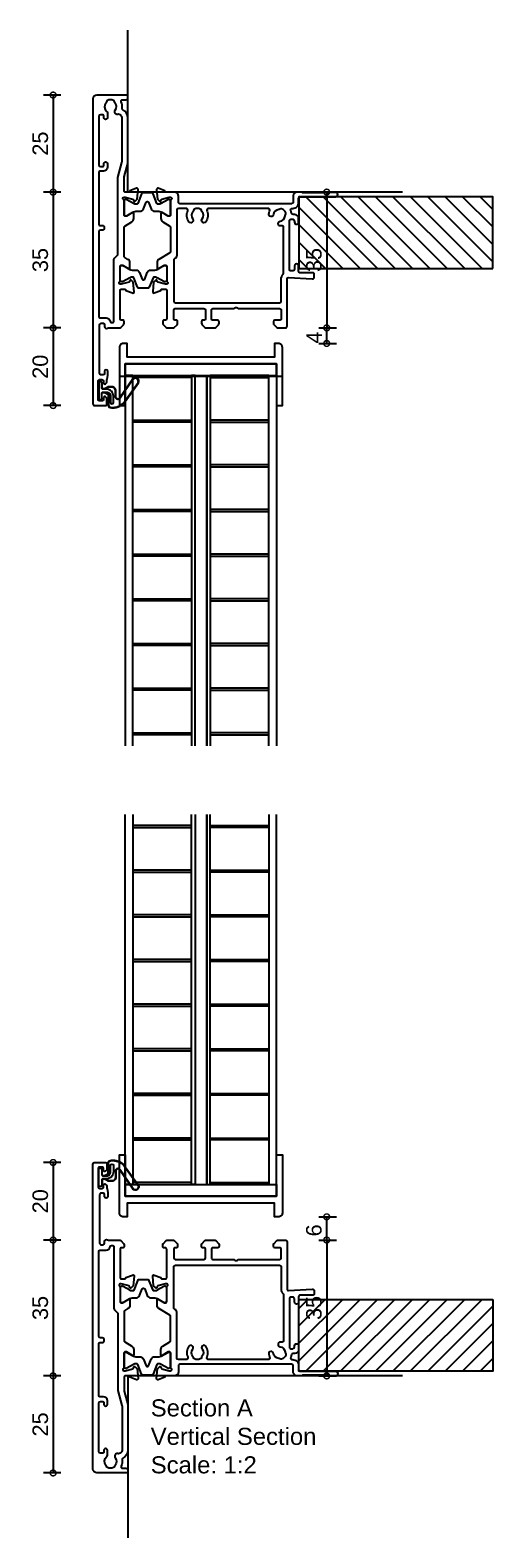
# Model space of a CAD drawing. Header units: millimetres. Extents: x 80 to 17288, y -2623 to 7492.
# Tile 7 of 125: x 2097 to 2216, y -2549 to -2161. Entities that reach past the tile are written whole.
import ezdxf

# ---------------------------------------------------------------- set-up
doc = ezdxf.new("R2010")
doc.units = ezdxf.units.MM
for name, color, linetype in [('Extrusion', 2, 'Continuous'), ('Gray', 8, 'Continuous'), ('Gussets', 1, 'Continuous'), ('polyamide', 6, 'Continuous')]:
    doc.layers.add(name, color=color, linetype=linetype)
doc.layers.add('UNO-Dark Grey', color=7, linetype='Continuous', lineweight=13, true_color=0x44474e)
doc.styles.add('UNO Text', font='arial.ttf')
doc.dimstyles.new('UNO', dxfattribs={"dimtxt": 2, "dimasz": 1.5, "dimexe": 1.25, "dimexo": 0.625, "dimtad": 1, "dimdec": 1, "dimzin": 9, "dimtxsty": 'UNO Text', "dimblk": 'DOTSMALL', "dimcen": 2.5, "dimadec": 0, "dimazin": 0, "dimtfac": 1, "dimtdec": 1, "dimtmove": 0, "dimatfit": 3, "dimfxl": 1, "dimfxlon": 1, "dimarcsym": 0})

# ---------------------------------------------------------------- blocks, each defined once
blk = doc.blocks.new('_DotSmall')
at = {"color": 0, "linetype": 'ByBlock', "const_width": 0.5}
blk.add_lwpolyline([(-0.0625, 0, 1), (0.0625, 0, 1)], format="xyb", close=True, dxfattribs=at)
blk = doc.blocks.new('*D252')
at = {"color": 0, "lineweight": -2, "transparency": 16777216}
for p, q in [((2171.06, -2202.6), (2175.56, -2202.6)), ((2173.06, -2202.6), (2173.06, -2237.58)), ((2171.06, -2237.58), (2175.56, -2237.58))]:
    blk.add_line(p, q, dxfattribs=at)
at = {"layer": 'Defpoints', "color": 0, "transparency": 16777216}
for p in [(2166.59, -2202.6), (2161.51, -2237.58), (2173.06, -2237.58)]:
    blk.add_point(p, dxfattribs=at)
at = {"color": 0, "lineweight": -2, "transparency": 16777216, "xscale": 3, "yscale": 3, "zscale": 3}
for p, rotation in [((2173.06, -2202.6), 90), ((2173.06, -2237.58), 270)]:
    blk.add_blockref('_DotSmall', p, dxfattribs=dict(at, rotation=rotation))
at = {"color": 0, "transparency": 16777216, "insert": (2169.77, -2220.09), "char_height": 4, "attachment_point": 5, "rotation": 90, "style": 'UNO Text'}
blk.add_mtext('35', dxfattribs=at)
blk = doc.blocks.new('*D245')
at = {"color": 0, "lineweight": -2, "transparency": 16777216}
for p, q in [((2171.06, -2472.56), (2175.56, -2472.56)), ((2173.06, -2472.56), (2173.06, -2507.56)), ((2171.06, -2507.56), (2175.56, -2507.56))]:
    blk.add_line(p, q, dxfattribs=at)
at = {"layer": 'Defpoints', "color": 0, "transparency": 16777216}
for p in [(2162.53, -2472.56), (2158.05, -2507.56), (2173.06, -2507.56)]:
    blk.add_point(p, dxfattribs=at)
at = {"color": 0, "lineweight": -2, "transparency": 16777216, "xscale": 3, "yscale": 3, "zscale": 3}
for p, rotation in [((2173.06, -2472.56), 90), ((2173.06, -2507.56), 270)]:
    blk.add_blockref('_DotSmall', p, dxfattribs=dict(at, rotation=rotation))
at = {"color": 0, "transparency": 16777216, "insert": (2169.77, -2490.06), "char_height": 4, "attachment_point": 5, "rotation": 90, "style": 'UNO Text'}
blk.add_mtext('35', dxfattribs=at)
blk = doc.blocks.new('*D246')
at = {"color": 0, "lineweight": -2, "transparency": 16777216}
for p, q in [((2104.55, -2177.6), (2100.05, -2177.6)), ((2102.55, -2177.6), (2102.55, -2202.6)), ((2104.55, -2202.6), (2100.05, -2202.6))]:
    blk.add_line(p, q, dxfattribs=at)
at = {"layer": 'Defpoints', "color": 0, "transparency": 16777216}
for p in [(2117.01, -2177.6), (2102.55, -2202.6), (2166.59, -2202.6)]:
    blk.add_point(p, dxfattribs=at)
at = {"color": 0, "lineweight": -2, "transparency": 16777216, "xscale": 3, "yscale": 3, "zscale": 3}
for p, rotation in [((2102.55, -2177.6), 90), ((2102.55, -2202.6), 270)]:
    blk.add_blockref('_DotSmall', p, dxfattribs=dict(at, rotation=rotation))
at = {"color": 0, "transparency": 16777216, "insert": (2099.26, -2190.1), "char_height": 4, "attachment_point": 5, "rotation": 90, "style": 'UNO Text'}
blk.add_mtext('25', dxfattribs=at)
blk = doc.blocks.new('*D247')
at = {"color": 0, "lineweight": -2, "transparency": 16777216}
for p, q in [((2104.55, -2202.6), (2100.05, -2202.6)), ((2102.55, -2202.6), (2102.55, -2237.6)), ((2104.55, -2237.6), (2100.05, -2237.6))]:
    blk.add_line(p, q, dxfattribs=at)
at = {"layer": 'Defpoints', "color": 0, "transparency": 16777216}
for p in [(2166.59, -2202.6), (2102.55, -2237.6), (2148.54, -2237.6)]:
    blk.add_point(p, dxfattribs=at)
at = {"color": 0, "lineweight": -2, "transparency": 16777216, "xscale": 3, "yscale": 3, "zscale": 3}
for p, rotation in [((2102.55, -2202.6), 90), ((2102.55, -2237.6), 270)]:
    blk.add_blockref('_DotSmall', p, dxfattribs=dict(at, rotation=rotation))
at = {"color": 0, "transparency": 16777216, "insert": (2099.26, -2220.1), "char_height": 4, "attachment_point": 5, "rotation": 90, "style": 'UNO Text'}
blk.add_mtext('35', dxfattribs=at)
blk = doc.blocks.new('*D248')
at = {"color": 0, "lineweight": -2, "transparency": 16777216}
for p, q in [((2104.55, -2237.6), (2100.05, -2237.6)), ((2102.55, -2237.6), (2102.55, -2257.58)), ((2104.55, -2257.58), (2100.05, -2257.58))]:
    blk.add_line(p, q, dxfattribs=at)
at = {"layer": 'Defpoints', "color": 0, "transparency": 16777216}
for p in [(2148.54, -2237.6), (2102.55, -2257.58), (2114.58, -2257.58)]:
    blk.add_point(p, dxfattribs=at)
at = {"color": 0, "lineweight": -2, "transparency": 16777216, "xscale": 3, "yscale": 3, "zscale": 3}
for p, rotation in [((2102.55, -2237.6), 90), ((2102.55, -2257.58), 270)]:
    blk.add_blockref('_DotSmall', p, dxfattribs=dict(at, rotation=rotation))
at = {"color": 0, "transparency": 16777216, "insert": (2099.26, -2247.59), "char_height": 4, "attachment_point": 5, "rotation": 90, "style": 'UNO Text'}
blk.add_mtext('20', dxfattribs=at)
blk = doc.blocks.new('*D249')
at = {"color": 0, "lineweight": -2, "transparency": 16777216}
for p, q in [((2104.55, -2452.58), (2100.05, -2452.58)), ((2102.55, -2452.58), (2102.55, -2472.56)), ((2104.55, -2472.56), (2100.05, -2472.56))]:
    blk.add_line(p, q, dxfattribs=at)
at = {"layer": 'Defpoints', "color": 0, "transparency": 16777216}
for p in [(2114.58, -2452.58), (2102.55, -2472.56), (2162.53, -2472.56)]:
    blk.add_point(p, dxfattribs=at)
at = {"color": 0, "lineweight": -2, "transparency": 16777216, "xscale": 3, "yscale": 3, "zscale": 3}
for p, rotation in [((2102.55, -2452.58), 90), ((2102.55, -2472.56), 270)]:
    blk.add_blockref('_DotSmall', p, dxfattribs=dict(at, rotation=rotation))
at = {"color": 0, "transparency": 16777216, "insert": (2099.26, -2462.57), "char_height": 4, "attachment_point": 5, "rotation": 90, "style": 'UNO Text'}
blk.add_mtext('20', dxfattribs=at)
blk = doc.blocks.new('*D250')
at = {"color": 0, "lineweight": -2, "transparency": 16777216}
for p, q in [((2104.55, -2472.56), (2100.05, -2472.56)), ((2102.55, -2472.56), (2102.55, -2507.56)), ((2104.55, -2507.56), (2100.05, -2507.56))]:
    blk.add_line(p, q, dxfattribs=at)
at = {"layer": 'Defpoints', "color": 0, "transparency": 16777216}
for p in [(2162.53, -2472.56), (2102.55, -2507.56), (2158.05, -2507.56)]:
    blk.add_point(p, dxfattribs=at)
at = {"color": 0, "lineweight": -2, "transparency": 16777216, "xscale": 3, "yscale": 3, "zscale": 3}
for p, rotation in [((2102.55, -2472.56), 90), ((2102.55, -2507.56), 270)]:
    blk.add_blockref('_DotSmall', p, dxfattribs=dict(at, rotation=rotation))
at = {"color": 0, "transparency": 16777216, "insert": (2099.26, -2490.06), "char_height": 4, "attachment_point": 5, "rotation": 90, "style": 'UNO Text'}
blk.add_mtext('35', dxfattribs=at)
blk = doc.blocks.new('*D251')
at = {"color": 0, "lineweight": -2, "transparency": 16777216}
for p, q in [((2104.55, -2507.56), (2100.05, -2507.56)), ((2102.55, -2507.56), (2102.55, -2532.56)), ((2104.55, -2532.56), (2100.05, -2532.56))]:
    blk.add_line(p, q, dxfattribs=at)
at = {"layer": 'Defpoints', "color": 0, "transparency": 16777216}
for p in [(2158.05, -2507.56), (2102.55, -2532.56), (2117.01, -2532.56)]:
    blk.add_point(p, dxfattribs=at)
at = {"color": 0, "lineweight": -2, "transparency": 16777216, "xscale": 3, "yscale": 3, "zscale": 3}
for p, rotation in [((2102.55, -2507.56), 90), ((2102.55, -2532.56), 270)]:
    blk.add_blockref('_DotSmall', p, dxfattribs=dict(at, rotation=rotation))
at = {"color": 0, "transparency": 16777216, "insert": (2099.26, -2520.06), "char_height": 4, "attachment_point": 5, "rotation": 90, "style": 'UNO Text'}
blk.add_mtext('25', dxfattribs=at)
blk = doc.blocks.new('422001')
at = {"layer": 'Extrusion'}
for points in [[(6.78, 60, -0.198912), (7.15, 59.85), (7.86, 59.15, -0.198912), (8, 58.79), (8, 58.3, -0.414214), (7.7, 58), (7.4, 58, 0.414214), (7, 57.6), (7, 50.4, 0.414214), (7.4, 50), (8.2, 50, 0.414214), (8.5, 50.3), (8.5, 50.36), (10.2, 50.98, -0.548619), (10.6, 50.67), (10.38, 48.2), (9.84, 47.66, -0.57735), (9.51, 47.75), (9.43, 48.03, 0.267949), (9.29, 48.17), (7.3, 48.7), (7, 48.7, 0.767327), (6.85, 48.14, -0.267949), (7, 47.88), (7, 44.1, 0.414214), (7.3, 43.8), (7.61, 43.8), (9.2, 44.77, -0.585524), (9.5, 44.6), (9.5, 43.17, -0.261413), (9.02, 42.32), (8.24, 41.84, 0.261413), (8, 41.42), (8, 34.19, 0.261413), (8.24, 33.76), (10.02, 32.68, -0.261413), (10.5, 31.82), (10.5, 30.4, -0.585524), (10.2, 30.23), (8.61, 31.2), (8.3, 31.2, 0.414214), (8, 30.9), (8, 27.12, -0.267949), (7.85, 26.86, 0.767327), (8, 26.3), (8.3, 26.3), (10.29, 26.83, 0.267949), (10.43, 26.97), (10.51, 27.25, -0.57735), (10.84, 27.34), (11.38, 26.8), (11.6, 24.33, -0.548619), (11.2, 24.02), (9.5, 24.64), (9.5, 24.7, 0.414219), (9.2, 25), (8.3, 25, 0.414214), (8, 24.7), (8, 21.35, 0.065543), (8.03, 21.09), (8.97, 17.61, -0.065544), (9, 17.35), (9, 5.95, -0.272873), (7.71, 3.77, 0.30599), (7.51, 3.37, -0.136374), (7.27, 1.76, 0.543448), (7.63, 1.2), (8.5, 1.2, -0.414081), (9, 0.7), (9, 0.5, -0.414214), (8.5, 0), (1, 0, -0.414213), (0, 1), (0, 79.5, -0.414214), (0.5, 80), (3.1, 80, -0.414214), (3.6, 79.5), (3.6, 78.33, -0.198912), (3.45, 77.98), (3.21, 77.74, -0.668179), (2.7, 77.95), (2.7, 78.4, 0.414214), (2.3, 78.8), (1.7, 78.8, 0.414214), (1.3, 78.4), (1.3, 73.7, 0.414214), (1.7, 73.3), (2.3, 73.3, 0.414214), (2.7, 73.7), (2.7, 74.15, -0.668179), (3.21, 74.36), (3.45, 74.12, -0.198912), (3.6, 73.77), (3.6, 73.33, 0.041311), (3.61, 73.27), (3.79, 72.13, -0.041311), (3.8, 72.07), (3.8, 71.15, -1), (3, 71.15), (3, 71.7, 0.414205), (2.6, 72.1), (2.1, 72.1, 0.414214), (1.7, 71.7), (1.7, 59.2, 0.414214), (2.1, 58.8), (2.6, 58.8, 0.414204), (3, 59.2), (3, 59.6, -0.561532), (3.73, 60.04, 0.119519), (3.91, 60)], [(4.79, 58.6), (5, 58.6, -0.414214), (5.4, 58.2), (5.4, 42.34, 0.198912), (5.55, 41.99), (6.28, 41.25, -0.198912), (6.4, 40.97), (6.4, 21.52, 0.065543), (6.43, 21.27), (7.47, 17.41, -0.065543), (7.5, 17.16), (7.5, 5.96, -0.462873), (6.34, 4.97, 0.679284), (5.72, 3.93, -0.347366), (5.68, 2.03, 0.12305), (5.54, 1.72, -0.239134), (5.26, 1.37, -0.221125), (3.74, 1.37, -0.239134), (3.46, 1.72, 0.12305), (3.32, 2.03, -0.411847), (3.49, 4.15, 0.219162), (3.7, 4.61), (3.7, 5.85, 1.000011), (2.8, 5.85), (2.8, 5.5, -0.414221), (2.4, 5.1), (1.9, 5.1, -0.414212), (1.5, 5.5), (1.5, 18, -0.414203), (1.9, 18.4), (2.4, 18.4, -0.414214), (2.8, 18), (2.8, 17.65, 1.000011), (3.7, 17.65), (3.7, 18.6, 0.414202), (2.7, 19.6), (1.9, 19.6, -0.414215), (1.5, 20), (1.5, 33.2, -0.414214), (1.9, 33.6), (2.4, 33.6, 0.414214), (2.9, 34.1), (2.9, 34.3, 0.414214), (2.4, 34.8), (1.9, 34.8, -0.414213), (1.5, 35.2), (1.5, 57, -0.414214), (1.9, 57.4), (3.4, 57.4, 0.372831), (4.39, 58.26, -0.372831)], [(31.27, 60, -0.198912), (31.62, 59.85), (32.33, 59.15, -0.198912), (32.5, 58.79), (32.5, 58.4, -0.414214), (32.1, 58), (30.9, 58, 0.414214), (30.5, 57.6), (30.5, 55.4, 0.414214), (30.9, 55), (36.4, 55), (36.55, 54.85, 0.414214), (37.25, 54.85), (37.4, 55), (48.1, 55, 0.414214), (48.5, 55.4), (48.5, 57.6, 0.414214), (48.1, 58), (46.9, 58, -0.414178), (46.5, 58.4), (46.5, 58.79, -0.198912), (46.65, 59.15), (47.35, 59.86, -0.198912), (47.72, 60), (49.5, 60, -0.414034), (50, 59.5), (50, 47.39, 0.432642), (50.42, 46.99), (56.48, 47.37, -0.425063), (57, 46.87), (57, 46.1, -0.414214), (56.7, 45.8), (53.4, 45.8, 0.414219), (53, 45.4), (53, 44.05, -1.001256), (51.9, 44.05), (51.9, 44.9, 0.414214), (51.5, 45.3), (51, 45.3, 0.414214), (50.6, 44.9), (50.6, 32.4, 0.414227), (51, 32), (51.5, 32, 0.4142), (51.9, 32.4), (51.9, 32.75, -1.001193), (53, 32.75), (53, 31.8, -0.414213), (52, 30.8), (51.58, 30.8, 0.388298), (51.15, 30.47, -0.058101), (50.95, 29.76, 0.536858), (51.31, 29.2), (51.5, 29.2, -0.414214), (53, 27.7), (53, 26.6, 0.414214), (53.4, 26.2), (62.5, 26.2, -1), (62.5, 25), (60.98, 25, -0.198942), (60.77, 25.09), (60.74, 25.11, 0.198912), (60.53, 25.2), (54.15, 25.2, 0.198686), (53.93, 25.11), (53.91, 25.09, -0.199021), (53.7, 25), (52.6, 25, -0.413968), (51.6, 26), (51.6, 27.6, 0.414214), (51.2, 28), (22.4, 28, 0.414214), (22, 27.6), (22, 26, -0.414214), (21, 25), (18.8, 25, 0.359508), (18.51, 24.76), (18.5, 24.64), (16.8, 24.02, -0.548619), (16.4, 24.33), (16.62, 26.8), (17.16, 27.34, -0.57735), (17.49, 27.25), (17.57, 26.98, 0.267949), (17.71, 26.83), (19.66, 26.31, 0.065543), (19.74, 26.3), (20, 26.3, 0.767342), (20.15, 26.86, -0.267949), (20, 27.12), (20, 30.9, 0.414214), (19.7, 31.2), (19.39, 31.2), (17.8, 30.23, -0.585524), (17.5, 30.4), (17.5, 31.82, -0.261413), (17.98, 32.68), (19.76, 33.77, 0.261413), (20, 34.19), (20, 40.2, 0.261413), (19.76, 40.62), (16.98, 42.32, -0.261413), (16.5, 43.17), (16.5, 44.6, -0.585524), (16.8, 44.77), (18.39, 43.8), (18.7, 43.8, 0.414214), (19, 44.1), (19, 47.88, -0.267949), (19.15, 48.14, 0.767342), (19, 48.7), (18.74, 48.7, 0.065543), (18.66, 48.69), (16.71, 48.17, 0.267949), (16.57, 48.03), (16.49, 47.75, -0.57735), (16.16, 47.66), (15.62, 48.2), (15.4, 50.67, -0.548619), (15.8, 50.98), (17.5, 50.36), (17.5, 50.3, 0.414222), (17.8, 50), (18.7, 50, 0.414214), (19, 50.3), (19, 57.6, 0.414214), (18.6, 58), (18.3, 58, -0.414214), (18, 58.3), (18, 58.79, -0.198912), (18.14, 59.15), (18.85, 59.85, -0.198912), (19.22, 60), (20.58, 60, -0.198912), (20.95, 59.85), (21.66, 59.15, -0.198912), (21.8, 58.79), (21.8, 58.3, -0.414214), (21.5, 58), (21.2, 58, 0.414214), (20.8, 57.6), (20.8, 55.4, 0.414213), (21.2, 55), (28.6, 55, 0.414213), (29, 55.4), (29, 57.6, 0.414214), (28.6, 58), (28.3, 58, -0.414214), (28, 58.3), (28, 58.79, -0.198912), (28.14, 59.15), (28.85, 59.85, -0.198912), (29.22, 60)], [(21.6, 29.6), (21.6, 41.29, 0.261412), (21.12, 42.14), (20.99, 42.22, -0.261412), (20.8, 42.56), (20.8, 53.1, -0.414214), (21.2, 53.5), (48.1, 53.5, -0.414214), (48.5, 53.1), (48.5, 47.39, 0.186882), (49, 46.11, -0.186882), (49.1, 45.84), (49.1, 34.05, -0.482032), (48.61, 33.66, 0.023574), (48.36, 33.71, 1.000832), (48.2, 32.52, -0.348271), (49.52, 31.15, 0.12305), (49.64, 30.83, -0.239134), (49.69, 30.38, -0.221428), (48.62, 29.31, -0.239134), (48.17, 29.37, 0.12305), (47.85, 29.48, -0.348271), (46.48, 30.8, 1.000832), (45.29, 30.64, 0.070859), (45.5, 29.9, -0.541562), (45.04, 29.2), (29.87, 29.2, -0.535561), (29.41, 29.89, 0.264849), (29.07, 32.65, 1.013157), (28.12, 31.92, -0.355258), (28.09, 30.03, 0.12969), (27.94, 29.72, -0.246054), (27.66, 29.36, -0.214281), (26.15, 29.36, -0.246054), (25.87, 29.72, 0.12969), (25.72, 30.03, -0.355258), (25.69, 31.92, 1.012141), (24.74, 32.65, 0.264849), (24.4, 29.89, -0.53556), (23.94, 29.2), (22, 29.2, -0.414213)]]:
    blk.add_lwpolyline(points, format="xyb", close=True, dxfattribs=at)
at = {"layer": 'polyamide'}
for points in [[(7.55, 48.08), (7.4, 48.08, 0.414214), (7, 47.68), (7, 44.28, 0.414214), (7.4, 43.88), (7.55, 43.88, 0.131652), (7.75, 43.94), (9.46, 44.92, -0.131652), (10.06, 45.08), (11.07, 45.08, 0.305731), (12, 45.71), (12.68, 47.4, -0.305731), (12.95, 47.58), (13.05, 47.58, -0.305731), (13.32, 47.4), (14, 45.71, 0.305731), (14.93, 45.08), (15.94, 45.08, -0.131652), (16.54, 44.92), (18.25, 43.94, 0.131652), (18.45, 43.88), (18.6, 43.88, 0.414214), (19, 44.28), (19, 47.68, 0.414214), (18.6, 48.08), (18.45, 48.08, 0.131652), (18.25, 48.03), (16.54, 47.05, -0.131652), (15.94, 46.88), (15.76, 46.88, -0.305731), (15.48, 47.07), (14.49, 49.53, 0.305731), (14.12, 49.78), (14.12, 49.78), (11.88, 49.78, 0.305731), (11.51, 49.53), (10.52, 47.07, -0.305731), (10.24, 46.88), (10.06, 46.88, -0.131652), (9.46, 47.05), (7.75, 48.03, 0.131652)], [(8.55, 26.92), (8.4, 26.92, -0.414214), (8, 27.32), (8, 30.72, -0.414214), (8.4, 31.12), (8.55, 31.12, -0.131652), (8.75, 31.06), (10.46, 30.08, 0.131652), (11.06, 29.92), (12.07, 29.92, -0.305731), (13, 29.29), (13.68, 27.6, 0.305731), (13.95, 27.42), (14.05, 27.42, 0.305731), (14.32, 27.6), (15, 29.29, -0.305731), (15.93, 29.92), (16.94, 29.92, 0.131652), (17.54, 30.08), (19.25, 31.06, -0.131652), (19.45, 31.12), (19.6, 31.12, -0.414214), (20, 30.72), (20, 27.32, -0.414214), (19.6, 26.92), (19.45, 26.92, -0.131652), (19.25, 26.97), (17.54, 27.96, 0.131652), (16.94, 28.12), (16.76, 28.12, 0.305731), (16.48, 27.93), (15.49, 25.47, -0.305731), (15.12, 25.22), (15.12, 25.22), (12.88, 25.22, -0.305731), (12.51, 25.47), (11.52, 27.93, 0.305731), (11.24, 28.12), (11.06, 28.12, 0.131652), (10.46, 27.96), (8.75, 26.97, -0.131652)]]:
    blk.add_lwpolyline(points, format="xyb", close=True, dxfattribs=at)
blk = doc.blocks.new('*D262')
at = {"color": 0, "lineweight": -2, "transparency": 16777216}
for p, q in [((2171.06, -2466.58), (2175.56, -2466.58)), ((2173.06, -2472.56), (2173.06, -2466.58)), ((2171.06, -2472.56), (2175.56, -2472.56))]:
    blk.add_line(p, q, dxfattribs=at)
at = {"layer": 'Defpoints', "color": 0, "transparency": 16777216}
for p in [(2159.63, -2466.58), (2173.06, -2466.58), (2162.53, -2472.56)]:
    blk.add_point(p, dxfattribs=at)
at = {"color": 0, "lineweight": -2, "transparency": 16777216, "xscale": 3, "yscale": 3, "zscale": 3}
for p, rotation in [((2173.06, -2466.58), 90), ((2173.06, -2472.56), 270)]:
    blk.add_blockref('_DotSmall', p, dxfattribs=dict(at, rotation=rotation))
at = {"color": 0, "transparency": 16777216, "insert": (2169.77, -2470.07), "char_height": 4, "attachment_point": 5, "rotation": 90, "style": 'UNO Text'}
blk.add_mtext('6', dxfattribs=at)
blk = doc.blocks.new('*D263')
at = {"color": 0, "lineweight": -2, "transparency": 16777216}
for p, q in [((2171.06, -2237.58), (2175.56, -2237.58)), ((2173.06, -2241.58), (2173.06, -2237.58)), ((2171.06, -2241.58), (2175.56, -2241.58))]:
    blk.add_line(p, q, dxfattribs=at)
at = {"layer": 'Defpoints', "color": 0, "transparency": 16777216}
for p in [(2161.51, -2237.58), (2173.06, -2237.58), (2159.63, -2241.58)]:
    blk.add_point(p, dxfattribs=at)
at = {"color": 0, "lineweight": -2, "transparency": 16777216, "xscale": 3, "yscale": 3, "zscale": 3}
for p, rotation in [((2173.06, -2237.58), 90), ((2173.06, -2241.58), 270)]:
    blk.add_blockref('_DotSmall', p, dxfattribs=dict(at, rotation=rotation))
at = {"color": 0, "transparency": 16777216, "insert": (2169.81, -2240.08), "char_height": 4, "attachment_point": 5, "rotation": 90, "style": 'UNO Text'}
blk.add_mtext('4', dxfattribs=at)
blk = doc.blocks.new('QLON48800')
at = {"layer": 'Gussets'}
for points in [[(-1.01, -0.51), (-1.47, -0.51, 0.131652), (-1.59, -0.54), (-2.27, -0.93, 0.267949), (-2.4, -1.15), (-2.37, -3.74, -0.330082), (-3.25, -4.42), (-3.54, -4.42, -0.242084), (-6.8, -2.75), (-10.2, 2.02, -0.840847), (-8.77, 3.05), (-5.44, -1.86, 0.252571), (-4.92, -2.15), (-4.92, -2.15, 0.376647), (-4.36, -1.52), (-4.39, -0.03, -0.414214), (-3.39, 0.97), (-2.4, 0.97, -0.131652), (-2.27, 0.93), (-1.59, 0.54, 0.131652), (-1.47, 0.51), (-1.01, 0.51, 0.414214), (-0.88, 0.63), (-0.88, 2.02)], [(-1.11, -0.41), (-1.47, -0.41, 0.131652), (-1.64, -0.45), (-2.32, -0.85, 0.268481), (-2.5, -1.15), (-2.47, -3.72, -0.325102), (-3.25, -4.32), (-3.54, -4.32, -0.242084), (-6.71, -2.69), (-10.12, 2.07, -0.831226), (-8.85, 2.99), (-5.53, -1.92, 0.254578), (-4.91, -2.25, 0.379612), (-4.26, -1.51), (-4.29, -0.03, -0.413856), (-3.39, 0.87), (-2.4, 0.87, -0.131652), (-2.32, 0.85), (-1.64, 0.45, 0.131652), (-1.47, 0.41), (-1.01, 0.41, 0.414214), (-0.78, 0.63), (-0.78, 1.92)]]:
    blk.add_lwpolyline(points, format="xyb", dxfattribs=at)
blk.add_lwpolyline([(0, 2.02), (0, -2.02, -1), (-0.76, -2.02), (-0.76, -0.63, 0.414214), (-1.01, -0.38), (-2, -0.38, 0.414214), (-3, -1.38), (-3, -3.02, -1), (-3.76, -3.02), (-3.76, -1.42, -0.414214), (-1.96, 0.38), (-1.01, 0.38, 0.414214), (-0.76, 0.63), (-0.76, 2.02, -1)], format="xyb", close=True, dxfattribs=at)
blk = doc.blocks.new('*U559')
at = {"linetype": 'ByBlock'}
h = blk.add_hatch(dxfattribs=at)
h.set_pattern_fill('ANSI31', color=40)
h.set_pattern_definition([(45, (90, 9e-13), (-2.245064, 2.245064), [])])
h.paths.add_polyline_path([(-50, -18.5), (-50, 0), (0, 0), (0, -18.5)])
at = {"color": 40, "linetype": 'Continuous'}
blk.add_lwpolyline([(-50, -18.5), (-50, 0), (0, 0), (0, -18.5)], close=True, dxfattribs=at)

msp = doc.modelspace()

# ---------------------------------------------------------------- linework, layer by layer
msp.add_lwpolyline([(2161.63, -2250.08), (2119.63, -2250.08)])
at = {"layer": 'Extrusion'}
for points in [[(2121.13, -2246.88), (2160.13, -2246.88), (2160.13, -2257.58), (2161.63, -2257.58), (2161.63, -2242.58, 0.414214), (2160.63, -2241.58), (2159.63, -2241.58), (2159.63, -2245.08), (2121.63, -2245.08), (2121.63, -2241.58), (2120.63, -2241.58, 0.414214), (2119.63, -2242.58), (2119.63, -2257.58), (2121.13, -2257.58)], [(2121.13, -2461.28), (2160.13, -2461.28), (2160.13, -2450.58), (2161.63, -2450.58), (2161.63, -2465.58, -0.414214), (2160.63, -2466.58), (2159.63, -2466.58), (2159.63, -2463.08), (2121.63, -2463.08), (2121.63, -2466.58), (2120.63, -2466.58, -0.414214), (2119.63, -2465.58), (2119.63, -2450.58), (2121.13, -2450.58)]]:
    msp.add_lwpolyline(points, format="xyb", close=True, dxfattribs=at)
for points in [[(2123.13, -2345.26), (2123.13, -2249.88), (2121.13, -2249.88), (2121.13, -2345.26)], [(2139.13, -2345.26), (2139.13, -2249.88), (2138.23, -2249.88), (2138.23, -2345.26)], [(2142.13, -2345.26), (2142.13, -2249.88), (2143.03, -2249.88), (2143.03, -2345.26)], [(2158.13, -2345.26), (2158.13, -2249.88), (2160.13, -2249.88), (2160.13, -2345.26)], [(2123.13, -2362.9), (2123.13, -2458.28), (2121.13, -2458.28), (2121.13, -2362.9)], [(2139.13, -2362.9), (2139.13, -2458.28), (2138.23, -2458.28), (2138.23, -2362.9)], [(2142.13, -2362.9), (2142.13, -2458.28), (2143.03, -2458.28), (2143.03, -2362.9)], [(2158.13, -2362.9), (2158.13, -2458.28), (2160.13, -2458.28), (2160.13, -2362.9)]]:
    msp.add_lwpolyline(points, dxfattribs=at)
for points in [[(2138.23, -2249.88), (2138.23, -2250.38), (2123.13, -2250.38), (2123.13, -2249.88)], [(2143.03, -2249.88), (2143.03, -2250.38), (2158.13, -2250.38), (2158.13, -2249.88)], [(2138.23, -2261.38), (2138.23, -2261.88), (2123.13, -2261.88), (2123.13, -2261.38)], [(2143.03, -2261.38), (2143.03, -2261.88), (2158.13, -2261.88), (2158.13, -2261.38)], [(2138.23, -2272.88), (2138.23, -2273.38), (2123.13, -2273.38), (2123.13, -2272.88)], [(2143.03, -2272.88), (2143.03, -2273.38), (2158.13, -2273.38), (2158.13, -2272.88)], [(2138.23, -2284.38), (2138.23, -2284.88), (2123.13, -2284.88), (2123.13, -2284.38)], [(2143.03, -2284.38), (2143.03, -2284.88), (2158.13, -2284.88), (2158.13, -2284.38)], [(2138.23, -2295.88), (2138.23, -2296.38), (2123.13, -2296.38), (2123.13, -2295.88)], [(2143.03, -2295.88), (2143.03, -2296.38), (2158.13, -2296.38), (2158.13, -2295.88)], [(2138.23, -2307.38), (2138.23, -2307.88), (2123.13, -2307.88), (2123.13, -2307.38)], [(2143.03, -2307.38), (2143.03, -2307.88), (2158.13, -2307.88), (2158.13, -2307.38)], [(2138.23, -2318.88), (2138.23, -2319.38), (2123.13, -2319.38), (2123.13, -2318.88)], [(2143.03, -2318.88), (2143.03, -2319.38), (2158.13, -2319.38), (2158.13, -2318.88)], [(2138.23, -2330.38), (2138.23, -2330.88), (2123.13, -2330.88), (2123.13, -2330.38)], [(2143.03, -2330.38), (2143.03, -2330.88), (2158.13, -2330.88), (2158.13, -2330.38)], [(2138.23, -2341.88), (2138.23, -2342.38), (2123.13, -2342.38), (2123.13, -2341.88)], [(2143.03, -2341.88), (2143.03, -2342.38), (2158.13, -2342.38), (2158.13, -2341.88)], [(2138.23, -2366.28), (2138.23, -2365.78), (2123.13, -2365.78), (2123.13, -2366.28)], [(2143.03, -2366.28), (2143.03, -2365.78), (2158.13, -2365.78), (2158.13, -2366.28)], [(2138.23, -2377.78), (2138.23, -2377.28), (2123.13, -2377.28), (2123.13, -2377.78)], [(2143.03, -2377.78), (2143.03, -2377.28), (2158.13, -2377.28), (2158.13, -2377.78)], [(2138.23, -2389.28), (2138.23, -2388.78), (2123.13, -2388.78), (2123.13, -2389.28)], [(2143.03, -2389.28), (2143.03, -2388.78), (2158.13, -2388.78), (2158.13, -2389.28)], [(2138.23, -2400.78), (2138.23, -2400.28), (2123.13, -2400.28), (2123.13, -2400.78)], [(2143.03, -2400.78), (2143.03, -2400.28), (2158.13, -2400.28), (2158.13, -2400.78)], [(2138.23, -2412.28), (2138.23, -2411.78), (2123.13, -2411.78), (2123.13, -2412.28)], [(2143.03, -2412.28), (2143.03, -2411.78), (2158.13, -2411.78), (2158.13, -2412.28)], [(2138.23, -2423.78), (2138.23, -2423.28), (2123.13, -2423.28), (2123.13, -2423.78)], [(2143.03, -2423.78), (2143.03, -2423.28), (2158.13, -2423.28), (2158.13, -2423.78)], [(2138.23, -2435.28), (2138.23, -2434.78), (2123.13, -2434.78), (2123.13, -2435.28)], [(2143.03, -2435.28), (2143.03, -2434.78), (2158.13, -2434.78), (2158.13, -2435.28)], [(2138.23, -2446.78), (2138.23, -2446.28), (2123.13, -2446.28), (2123.13, -2446.78)], [(2143.03, -2446.78), (2143.03, -2446.28), (2158.13, -2446.28), (2158.13, -2446.78)], [(2138.23, -2458.28), (2138.23, -2457.78), (2123.13, -2457.78), (2123.13, -2458.28)], [(2143.03, -2458.28), (2143.03, -2457.78), (2158.13, -2457.78), (2158.13, -2458.28)]]:
    msp.add_lwpolyline(points, close=True, dxfattribs=at)
at = {"layer": 'Gray'}
for points in [[(2192.58, -2202.6), (2121.83, -2202.6), (2121.83, -2160.88)], [(2192.58, -2507.56), (2121.83, -2507.56), (2121.83, -2549.28)]]:
    msp.add_lwpolyline(points, dxfattribs=at)
at = {"layer": 'polyamide'}
for points in [[(2160.13, -2249.88), (2160.13, -2246.88), (2121.13, -2246.88), (2121.13, -2249.88)], [(2160.13, -2458.28), (2160.13, -2461.28), (2121.13, -2461.28), (2121.13, -2458.28)]]:
    msp.add_lwpolyline(points, close=True, dxfattribs=at)
for points in [[(2139.13, -2345.26), (2139.13, -2249.88), (2142.13, -2249.88), (2142.13, -2345.26)], [(2139.13, -2362.9), (2139.13, -2458.28), (2142.13, -2458.28), (2142.13, -2362.9)]]:
    msp.add_lwpolyline(points, dxfattribs=at)

# ---------------------------------------------------------------- block references
at = {"xscale": -1}
for name, p, rotation in [('422001', (2112.83, -2177.6), 180), ('QLON48800', (2114.34, -2253.75), 359.9999999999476)]:
    msp.add_blockref(name, p, dxfattribs=dict(at, rotation=rotation))
msp.add_blockref('*U559', (2165.88, -2203.8), dxfattribs=at)
msp.add_blockref('422001', (2112.83, -2532.56))
at = {"rotation": 180}
for name, p in [('QLON48800', (2114.34, -2456.41)), ('*U559', (2165.88, -2506.36))]:
    msp.add_blockref(name, p, dxfattribs=at)

# ---------------------------------------------------------------- texts
at = {"layer": 'UNO-Dark Grey', "insert": (2127.71, -2513.6), "char_height": 4.4, "attachment_point": 1, "style": 'UNO Text'}
msp.add_mtext_dynamic_manual_height_columns('Section A\\PVertical Section\\PScale: 1:2', width=159.8073, gutter_width=12.5, heights=[64.85], dxfattribs=at)

# ---------------------------------------------------------------- dimensions: what is measured, and where the dimension line sits
for base, p1, p2, picture, middle in [((2102.55, -2202.6), (2117.01, -2177.6), (2166.59, -2202.6), '*D246', (2099.26, -2190.1)), ((2102.55, -2237.6), (2166.59, -2202.6), (2148.54, -2237.6), '*D247', (2099.26, -2220.1)), ((2173.06, -2237.58), (2166.59, -2202.6), (2161.51, -2237.58), '*D252', (2169.77, -2220.09)), ((2102.55, -2257.58), (2148.54, -2237.6), (2114.58, -2257.58), '*D248', (2099.26, -2247.59)), ((2102.55, -2472.56), (2114.58, -2452.58), (2162.53, -2472.56), '*D249', (2099.26, -2462.57)), ((2102.55, -2507.56), (2162.53, -2472.56), (2158.05, -2507.56), '*D250', (2099.26, -2490.06)), ((2173.06, -2507.56), (2162.53, -2472.56), (2158.05, -2507.56), '*D245', (2169.77, -2490.06)), ((2102.55, -2532.56), (2158.05, -2507.56), (2117.01, -2532.56), '*D251', (2099.26, -2520.06))]:
    dim = msp.add_linear_dim(base=base, p1=p1, p2=p2, angle=270, dimstyle='UNO')
    dim.commit()
    dim.dimension.update_dxf_attribs({"geometry": picture, "text_midpoint": middle})
for base, p1, p2, picture, middle in [((2173.06, -2237.58), (2159.63, -2241.58), (2161.51, -2237.58), '*D263', (2173.06, -2240.08)), ((2173.06, -2466.58), (2162.53, -2472.56), (2159.63, -2466.58), '*D262', (2173.06, -2470.07))]:
    dim = msp.add_linear_dim(base=base, p1=p1, p2=p2, angle=270, dimstyle='UNO')
    dim.commit()
    dim.dimension.update_dxf_attribs({"geometry": picture, "text_midpoint": middle, "dimtype": 160})

doc.saveas('drawing.dxf')
